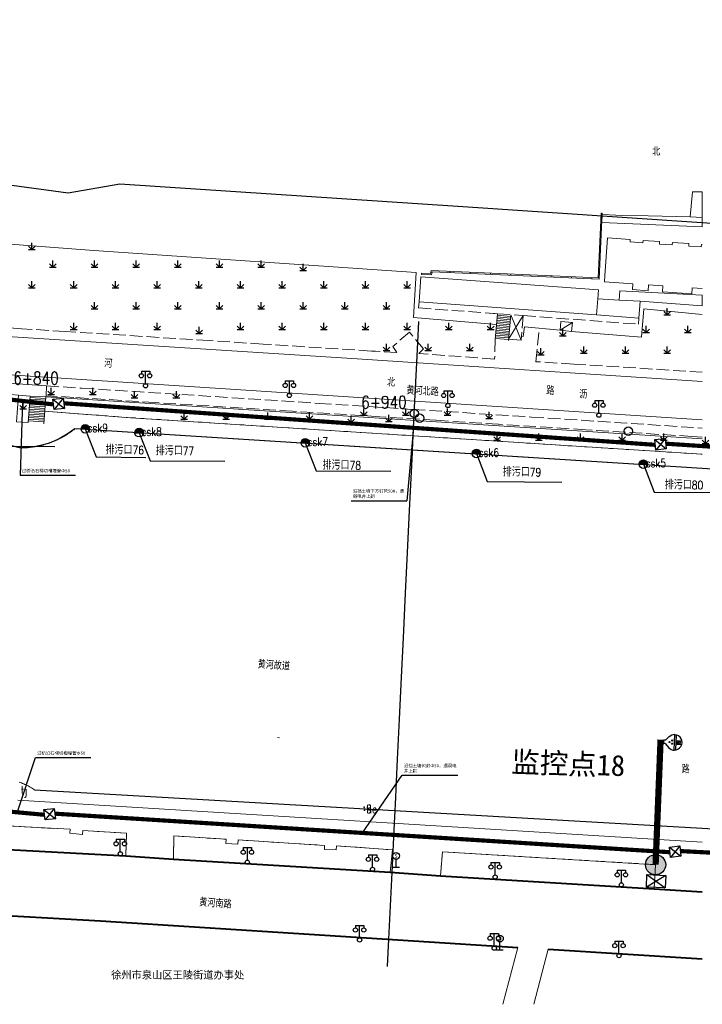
# Model space of a CAD drawing. Extents: x 39527407 to 39530665, y 3786466 to 3790957.
# Tile 9 of 113: x 39527913 to 39528076, y 3788040 to 3788276. Entities that reach past the tile are written whole.
import ezdxf
from ezdxf.enums import TextEntityAlignment as Align

# ---------------------------------------------------------------- set-up
doc = ezdxf.new("R2010")
doc.units = 0
doc.header["$PDSIZE"] = 0.2
doc.linetypes.add('X0', pattern=[4, 3, -1])
doc.linetypes.add('X6', pattern=[2, 1, -1])
doc.layers.get('0').update_dxf_attribs({"linetype": 'CONTINUOUS'})
for name, color, linetype in [('04-安保监控', 4, 'CONTINUOUS'), ('DLSS', 4, 'CONTINUOUS'), ('JCDL_DMX_F', 30, 'CONTINUOUS'), ('JCDL_JMDD_F', 231, 'CONTINUOUS'), ('JCDL_JMDX_F', 231, 'CONTINUOUS'), ('JCDL_JT_ZJ', 100, 'CONTINUOUS'), ('JCDL_JTD_F', 100, 'CONTINUOUS'), ('JCDL_SXX_F', 5, 'CONTINUOUS'), ('JCDL_ZBM', 3, 'CONTINUOUS'), ('JMD', 6, 'CONTINUOUS'), ('SXSS', 5, 'CONTINUOUS'), ('ZBTZ', 3, 'CONTINUOUS'), ('zdh', 7, 'CONTINUOUS'), ('排水孔', 4, 'CONTINUOUS'), ('断面线', 2, 'CONTINUOUS'), ('水面监控', 7, 'CONTINUOUS'), ('综合管网', 1, 'CONTINUOUS')]:
    doc.layers.add(name, color=color, linetype=linetype)
for name, color, linetype, lineweight in [('JCDL_JMDX', 1, 'CONTINUOUS', 0), ('JCDL_SXX', 5, 'CONTINUOUS', 0), ('JCDL_ZBX', 3, 'CONTINUOUS', 0), ('JCDL_ZBX_F', 7, 'CONTINUOUS', 0), ('QT_SYT_ZJ', 7, 'CONTINUOUS', 0), ('TEXT1_ZJ', 7, 'CONTINUOUS', 0), ('TEXTL_ZJ', 7, 'CONTINUOUS', 0)]:
    doc.layers.add(name, color=color, linetype=linetype, lineweight=lineweight)
doc.styles.add('HT', font='simhei.ttf')
doc.styles.add('HZ', font='rs', dxfattribs={"width": 0.8, "bigfont": 'hztxt'})
doc.styles.get("Standard").update_dxf_attribs({"font": 'txt', "width": 1.1})
doc.linetypes.add('10422', pattern='A,2,[150,AAA.SHX,S=1,R=0,X=0,Y=1],2,[177,AAA.SHX,S=1,R=0,X=0,Y=0.8],1e-09', length=4)
doc.linetypes.add('X35', pattern='A,2,[150,AAA.SHX,S=1,R=0,X=0,Y=1],2,[177,AAA.SHX,S=1,R=0,X=0,Y=0.8],1e-09', length=4)
doc.linetypes.add('X65', pattern='A,1,[158,symbolx.shx,S=1,R=0,X=0,Y=0],2,[151,symbolx.shx,S=1,R=0,X=0,Y=3],2,[145,symbolx.shx,S=1,R=0,X=0,Y=0],0,[158,symbolx.shx,S=1,R=0,X=0,Y=0],2,[151,symbolx.shx,S=1,R=0,X=0,Y=3],2,[158,symbolx.shx,S=1,R=0,X=0,Y=0],0.5,-0.5,[146,symbolx.shx,S=1,R=0,X=0,Y=0],-0.5,0.5,[151,symbolx.shx,S=1,R=0,X=0,Y=3],1', length=12)
doc.linetypes.add('X67', pattern='A,1,[150,symbolx.shx,S=1,R=0,X=0,Y=1],2,[153,symbolx.shx,S=1,R=0,X=0,Y=0.8],2,[145,symbolx.shx,S=1,R=0,X=0,Y=0],0,[150,symbolx.shx,S=1,R=0,X=0,Y=1],2,[153,symbolx.shx,S=1,R=0,X=0,Y=0.8],2,[150,symbolx.shx,S=1,R=0,X=0,Y=1],0.5,-0.5,[146,symbolx.shx,S=1,R=0,X=0,Y=0],-0.5,0.5,[153,symbolx.shx,S=1,R=0,X=0,Y=0.8],1', length=12)

# ---------------------------------------------------------------- blocks, each defined once
blk = doc.blocks.new('3816000')
at = {"color": 0}
blk.add_line((0, 0), (0, 2), dxfattribs=at)
at = {"color": 0, "flags": 128}
blk.add_lwpolyline([(0.8, 0), (-0.8, 0)], dxfattribs=at)
at = {"color": 0, "linetype": 'Continuous'}
blk.add_circle((0, 2.8), 0.8, dxfattribs=at)
at = {"color": 0, "insert": (0, 2.8), "char_height": 1, "attachment_point": 5}
blk.add_mtext('S', dxfattribs=at)
blk = doc.blocks.new('3521000')
at = {"color": 0}
for p, q in [((-1, 3.5), (1, 3.5)), ((0, 0.5), (0, 3.5))]:
    blk.add_line(p, q, dxfattribs=at)
at = {"color": 0, "linetype": 'Continuous', "flags": 128}
for points in [[(-1, 3.5), (-1, 2.9)], [(1, 3.5), (1, 2.9)]]:
    blk.add_lwpolyline(points, dxfattribs=at)
at = {"color": 0}
for centre in [(-1, 2.4), (1, 2.4), (0, 0)]:
    blk.add_circle(centre, 0.5, dxfattribs=at)
blk = doc.blocks.new('5820000')
at = {"color": 0, "linetype": 'Continuous'}
blk.add_circle((0, 0), 1, dxfattribs=at)
blk = doc.blocks.new('9530003')
at = {"color": 0}
for p, q in [((-0.8, 0), (0.8, 0)), ((0, 0), (0, 1.6))]:
    blk.add_line(p, q, dxfattribs=at)
at = {"color": 0, "linetype": 'Continuous'}
for points in [[(0, 0), (-0.8, 0.8)], [(0, 0), (0.8, 0.8)]]:
    blk.add_lwpolyline(points, dxfattribs=at)
blk = doc.blocks.new('弱电井')
at = {"layer": '综合管网', "linetype": 'Continuous', "lineweight": 30}
for p, q in [((39506004.49, 3778249.61), (39505993.97, 3778244.37)), ((39505996.61, 3778252.25), (39506001.85, 3778241.73))]:
    blk.add_line(p, q, dxfattribs=at)
blk.add_lwpolyline([(39505996.61, 3778252.25), (39506004.49, 3778249.61), (39506001.85, 3778241.73), (39505993.97, 3778244.37)], close=True, dxfattribs=at)
blk = doc.blocks.new('A$C645879D4')
at = {"layer": '04-安保监控'}
h = blk.add_hatch(color=256, dxfattribs=at)
edge = h.paths.add_edge_path()
edge.add_arc((404, 404), 404, 0, 360)
blk.add_circle((404, 404), 404, dxfattribs=at)
blk = doc.blocks.new('A$C2CD672AE')
at = {"layer": '04-安保监控', "color": 6}
for p, q in [((0.34, 5.24), (0.1, 4.53)), ((1.14, 6.57), (0.34, 5.24)), ((3.16, 8.38), (1.14, 6.57)), ((3.16, 8.38), (3.16, 9.15)), ((3.16, 9.15), (4.84, 9.15)), ((4.84, 8.38), (4.84, 9.15)), ((4.84, 8.38), (6.85, 6.57)), ((6.85, 6.57), (7.66, 5.24)), ((7.66, 5.24), (7.9, 4.53)), ((0.1, 4.53), (0, 3.79)), ((0, 3.79), (8, 3.79)), ((0.31, 2.95), (7.69, 2.95)), ((3.16, 2.95), (3.16, 0.09)), ((4.84, 2.95), (4.84, 0.09)), ((7.9, 4.53), (8, 3.79))]:
    blk.add_line(p, q, dxfattribs=at)
for centre, major_axis, start_param, end_param in [((3.26, 4.93), (0.188, 0.188), 6.28318530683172, 12.5663706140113), ((4.02, 6.27), (0.188, 0.188), 3.141593, 9.424778), ((4.85, 4.94), (0.188, 0.188), 3.141593, 9.424778), ((4, 3.79), (2.68, 2.68), 2.356194, 5.497787), ((4, 1.71), (0.595, 0.595), 5.497787, 11.780972), ((4, 1.71), (0.161, 0.161), 5.497787, 11.780972)]:
    blk.add_ellipse(centre, major_axis=major_axis, ratio=1, start_param=start_param, end_param=end_param, dxfattribs=at)
for points in [[(3.03, 5.07), (3.49, 5.07), (2.99, 4.93), (3.52, 4.93)], [(3.03, 4.8), (3.49, 4.8), (2.99, 4.93), (3.52, 4.93)], [(3.12, 5.16), (3.39, 5.16), (3.03, 5.07), (3.49, 5.07)], [(3.26, 5.2), (3.26, 5.2), (3.12, 5.16), (3.39, 5.16)], [(3.79, 6.4), (4.25, 6.4), (3.76, 6.27), (4.29, 6.27)], [(3.79, 6.13), (4.25, 6.14), (3.76, 6.27), (4.29, 6.27)], [(3.89, 6.5), (4.16, 6.5), (3.79, 6.4), (4.25, 6.4)], [(3.89, 6.04), (4.16, 6.04), (3.79, 6.13), (4.25, 6.14)], [(4.02, 6.53), (4.02, 6.53), (3.89, 6.5), (4.16, 6.5)], [(4.02, 6), (4.02, 6), (3.89, 6.04), (4.16, 6.04)], [(4.62, 5.07), (5.08, 5.07), (4.59, 4.94), (5.12, 4.94)], [(4.62, 4.8), (5.09, 4.81), (4.59, 4.94), (5.12, 4.94)], [(4.72, 5.17), (4.99, 5.17), (4.62, 5.07), (5.08, 5.07)], [(4.85, 5.2), (4.85, 5.2), (4.72, 5.17), (4.99, 5.17)], [(3.12, 4.7), (3.39, 4.7), (3.03, 4.8), (3.49, 4.8)], [(3.26, 4.67), (3.26, 4.67), (3.12, 4.7), (3.39, 4.7)], [(4.72, 4.71), (4.99, 4.71), (4.62, 4.8), (5.09, 4.81)], [(4.86, 4.67), (4.86, 4.67), (4.72, 4.71), (4.99, 4.71)]]:
    blk.add_solid(points, dxfattribs=at)
blk = doc.blocks.new('A$C30C14BCC')
at = {"layer": '04-安保监控', "color": 2}
for p, q in [((0, 600), (400, 0)), ((0, 0), (400, 600))]:
    blk.add_line(p, q, dxfattribs=at)
at = {"layer": '04-安保监控', "color": 2, "ltscale": 12}
blk.add_lwpolyline([(0, 600), (400, 600), (400, 0), (0, 0)], close=True, dxfattribs=at)

msp = doc.modelspace()

# ---------------------------------------------------------------- hatches: boundary and pattern name
at = {"layer": '排水孔', "linetype": 'Continuous'}
h = msp.add_hatch(color=9, dxfattribs=at)
edge = h.paths.add_edge_path()
edge.add_arc((39527928.27671, 3788177.63134), 1, 0, 180)
edge.add_line((39527927.27671, 3788177.63134), (39527928.27671, 3788177.63134))
edge.add_line((39527928.27671, 3788177.63134), (39527929.27671, 3788177.63134))
h = msp.add_hatch(color=9, dxfattribs=at)
edge = h.paths.add_edge_path()
edge.add_arc((39527941.20671, 3788176.72234), 1, 0, 180)
edge.add_line((39527940.20671, 3788176.72234), (39527941.20671, 3788176.72234))
edge.add_line((39527941.20671, 3788176.72234), (39527942.20671, 3788176.72234))
h = msp.add_hatch(color=9, dxfattribs=at)
edge = h.paths.add_edge_path()
edge.add_arc((39527981.02671, 3788174.29934), 1, 0, 180)
edge.add_line((39527980.02671, 3788174.29934), (39527981.02671, 3788174.29934))
edge.add_line((39527981.02671, 3788174.29934), (39527982.02671, 3788174.29934))
h = msp.add_hatch(color=9, dxfattribs=at)
edge = h.paths.add_edge_path()
edge.add_arc((39528022.06671, 3788171.73534), 1, 0, 180)
edge.add_line((39528021.06671, 3788171.73534), (39528022.06671, 3788171.73534))
edge.add_line((39528022.06671, 3788171.73534), (39528023.06671, 3788171.73534))
h = msp.add_hatch(color=9, dxfattribs=at)
edge = h.paths.add_edge_path()
edge.add_arc((39528062.09671, 3788169.18834), 1, 0, 180)
edge.add_line((39528061.09671, 3788169.18834), (39528062.09671, 3788169.18834))
edge.add_line((39528062.09671, 3788169.18834), (39528063.09671, 3788169.18834))

# ---------------------------------------------------------------- linework, layer by layer
at = {"color": 9}
for p, q in [((39527927.27671, 3788177.63134, 36.251), (39527929.27671, 3788177.63134, 36.251)), ((39527940.20671, 3788176.72234, 36.27), (39527942.20671, 3788176.72234, 36.27)), ((39527980.02671, 3788174.29934, 36.28), (39527982.02671, 3788174.29934, 36.28)), ((39528021.06671, 3788171.73534, 36.237), (39528023.06671, 3788171.73534, 36.237)), ((39528061.09671, 3788169.18834, 36.313), (39528063.09671, 3788169.18834, 36.313))]:
    msp.add_line(p, q, dxfattribs=at)
at = {"color": 9, "linetype": 'Continuous'}
for p, q in [((39527928.27671, 3788177.63134, -2.089), (39527930.89505, 3788170.92903, -38.651)), ((39527941.20671, 3788176.72234, -2.07), (39527943.82505, 3788170.02003, -38.632)), ((39527981.02671, 3788174.29934, -2.06), (39527983.64505, 3788167.59703, -38.622)), ((39527903.08505, 3788173.54403, -38.616), (39527920.97176, 3788173.42373, -38.616)), ((39528022.06671, 3788171.73534, -2.103), (39528024.68505, 3788165.03303, -38.665)), ((39527930.89505, 3788170.92903, -38.651), (39527942.77578, 3788170.82936, -38.651)), ((39527943.82505, 3788170.02003, -38.632), (39527961.71176, 3788169.89973, -38.632)), ((39528062.09671, 3788169.18834, -2.027), (39528064.71505, 3788162.48603, -38.589)), ((39527983.64505, 3788167.59703, -38.622), (39528001.53176, 3788167.47673, -38.622)), ((39528024.68505, 3788165.03303, -38.665), (39528042.57176, 3788164.91273, -38.665)), ((39528064.71505, 3788162.48603, -38.589), (39528082.60176, 3788162.36573, -38.589))]:
    msp.add_line(p, q, dxfattribs=at)
at = {"color": 9, "linetype": 'Continuous', "elevation": -38.58, "flags": 128}
msp.add_lwpolyline([(39527657.94798, 3788275.71459), (39527684.80001, 3788269.32143), (39527700.42548, 3788269.97152), (39527739.81871, 3788261.61228), (39527816.56838, 3788248.87242), (39527924.1491, 3788234.19814), (39527936.60486, 3788236.3862), (39528017.6292, 3788231.00361), (39528097.60128, 3788225.63755), (39528137.51936, 3788223.00167), (39528217.67285, 3788217.76273), (39528257.88233, 3788214.99962), (39528297.98653, 3788212.03758), (39528331.06901, 3788208.12149), (39528338.47482, 3788208.82168), (39528418.28123, 3788201.23672), (39528470.5446, 3788192.87437)], dxfattribs=at)
at = {"color": 9, "flags": 128}
for points, elevation in [([(39527929.27671, 3788177.63134, 1), (39527927.27671, 3788177.63134), (39527928.27671, 3788177.63134)], -2.089), ([(39527942.20671, 3788176.72234, 1), (39527940.20671, 3788176.72234), (39527941.20671, 3788176.72234)], -2.07), ([(39527982.02671, 3788174.29934, 1), (39527980.02671, 3788174.29934), (39527981.02671, 3788174.29934)], -2.06), ([(39528023.06671, 3788171.73534, 1), (39528021.06671, 3788171.73534), (39528022.06671, 3788171.73534)], -2.103), ([(39528063.09671, 3788169.18834, 1), (39528061.09671, 3788169.18834), (39528062.09671, 3788169.18834)], -2.027)]:
    msp.add_lwpolyline(points, format="xyb", close=True, dxfattribs=dict(at, elevation=elevation))
at = {"layer": 'DLSS', "color": 9, "linetype": 'Continuous', "lineweight": 20, "elevation": -38.58}
for points in [[(39527847.1927, 3788206.05434), (39527889.19171, 3788201.40833), (39527904.4897, 3788200.11734), (39527993.50371, 3788194.40134), (39528076.23671, 3788189.03592)], [(39528076.23671, 3788179.85452), (39527937.30571, 3788188.82934), (39527896.5457, 3788191.46334), (39527837.99471, 3788197.88334), (39527826.23671, 3788199.45212)], [(39528028.3737, 3788039.74934), (39528031.9647, 3788053.37233)], [(39528035.81276, 3788039.74526), (39528039.25171, 3788052.98533)]]:
    msp.add_lwpolyline(points, dxfattribs=at)
at = {"layer": 'DLSS', "color": 9, "linetype": 'X6', "lineweight": 0, "elevation": -38.58}
msp.add_lwpolyline([(39527918.54892, 3788181.88884), (39527935.33993, 3788180.61129), (39527951.34102, 3788179.54276), (39527970.2686, 3788178.33362), (39527996.16951, 3788176.67902), (39528022.07041, 3788175.02441), (39528041.99419, 3788173.75164), (39528067.89509, 3788172.09703), (39528076.23671, 3788171.56415)], dxfattribs=at)
at = {"layer": 'DLSS', "color": 9, "linetype": 'Continuous', "lineweight": 40, "elevation": -38.58}
for points in [[(39527826.23671, 3788082.32233), (39527826.75971, 3788082.27234), (39527866.8667, 3788079.46633), (39527878.4317, 3788078.52033), (39527938.00871, 3788075.33034), (39527949.40671, 3788074.52134), (39528001.3927, 3788071.39934), (39528013.43671, 3788070.56834), (39528064.68671, 3788067.45534), (39528076.23671, 3788066.71211)], [(39527900.76871, 3788061.46934), (39527931.9177, 3788059.74233), (39528031.9647, 3788053.37233)], [(39528039.25171, 3788052.98533), (39528076.23671, 3788050.64096)]]:
    msp.add_lwpolyline(points, dxfattribs=at)
at = {"layer": 'JCDL_DMX_F', "color": 9, "linetype": 'X35', "lineweight": 0, "elevation": -38.58}
for points in [[(39528026.89458, 3788202.63508), (39528007.01571, 3788204.35634), (39528007.64171, 3788215.10834), (39527930.3457, 3788220.40334), (39527908.18371, 3788222.09933), (39527849.43671, 3788227.31034), (39527848.87961, 3788219.00655), (39527847.1038, 3788206.06417)], [(39528076.23671, 3788205.02621), (39528062.2447, 3788206.40734), (39528061.6767, 3788199.64234), (39528044.85171, 3788201.02434), (39528042.11871, 3788201.27333), (39528033.5807, 3788202.09233), (39528033.3177, 3788199.79533), (39528032.88489, 3788199.83065)], [(39527918.81771, 3788185.29534), (39528076.23671, 3788175.25516)], [(39527918.54892, 3788181.88884), (39527939.1377, 3788180.32233), (39528076.23671, 3788171.56415)]]:
    msp.add_lwpolyline(points, dxfattribs=at)
at = {"layer": 'JCDL_JMDX', "color": 9, "linetype": 'Continuous', "lineweight": 0, "elevation": -38.58}
for points in [[(39528051.98211, 3788229.38387), (39528051.75895, 3788224.27223), (39528051.30298, 3788213.8284), (39528011.2207, 3788215.57833), (39528011.0727, 3788214.86433), (39528008.91471, 3788214.92834)], [(39528030.22604, 3788204.21538), (39528027.04963, 3788204.48203)], [(39528030.2595, 3788204.61398), (39528027.0831, 3788204.88063)], [(39528030.02527, 3788201.8238), (39528026.84886, 3788202.09044)], [(39528030.05873, 3788202.22239), (39528026.88232, 3788202.48904)], [(39528030.09219, 3788202.62099), (39528026.91579, 3788202.88764)], [(39528030.12565, 3788203.01959), (39528026.94925, 3788203.28624)], [(39528030.15912, 3788203.41819), (39528026.98271, 3788203.68483)], [(39528030.19258, 3788203.81679), (39528027.01617, 3788204.08343)], [(39528042.11871, 3788201.27333), (39528045.07171, 3788203.16133)], [(39528029.8245, 3788199.43221), (39528026.64809, 3788199.69885)], [(39528029.85796, 3788199.83081), (39528026.68155, 3788200.09745)], [(39528029.89142, 3788200.2294), (39528026.71501, 3788200.49605)], [(39528029.92488, 3788200.628), (39528026.74848, 3788200.89465)], [(39528029.95834, 3788201.0266), (39528026.78194, 3788201.29325)], [(39528029.99181, 3788201.4252), (39528026.8154, 3788201.69184)], [(39528029.79103, 3788199.03361), (39528026.61463, 3788199.30026)], [(39527918.62893, 3788182.90277), (39527914.91662, 3788183.19567)], [(39527918.66039, 3788183.30153), (39527914.94809, 3788183.59443)], [(39527918.69186, 3788183.70029), (39527914.97955, 3788183.99319)], [(39527918.72332, 3788184.09905), (39527915.01101, 3788184.39195)], [(39527918.75478, 3788184.49782), (39527915.04247, 3788184.79071)], [(39527918.78624, 3788184.89658), (39527915.07394, 3788185.18947)], [(39527918.44015, 3788180.51021), (39527914.72784, 3788180.80311)], [(39527918.47161, 3788180.90897), (39527914.7593, 3788181.20187)], [(39527918.50307, 3788181.30773), (39527914.79077, 3788181.60063)], [(39527918.53454, 3788181.70649), (39527914.82223, 3788181.99939)], [(39527918.566, 3788182.10525), (39527914.85369, 3788182.39815)], [(39527918.59746, 3788182.50401), (39527914.88516, 3788182.79691)], [(39527918.34576, 3788179.31393), (39527914.63345, 3788179.60683)], [(39527918.37722, 3788179.71269), (39527914.66491, 3788180.00559)], [(39527918.40868, 3788180.11145), (39527914.69638, 3788180.40435)]]:
    msp.add_lwpolyline(points, dxfattribs=at)
at = {"layer": 'JCDL_JMDX', "color": 9, "linetype": 'X0', "lineweight": 0, "elevation": -38.58}
for points in [[(39528008.31115, 3788208.09485), (39528008.20404, 3788206.64909), (39528027.11395, 3788205.2481), (39528033.28959, 3788204.79057), (39528060.92286, 3788202.7433), (39528061.02996, 3788204.18907)], [(39528026.46703, 3788205.29603), (39528025.46976, 3788205.36992)]]:
    msp.add_lwpolyline(points, dxfattribs=at)
at = {"layer": 'JCDL_JMDX', "color": 9, "linetype": 'X67', "lineweight": 0, "elevation": -38.58}
msp.add_lwpolyline([(39527912.51996, 3788173.11235), (39527912.80718, 3788173.06944), (39527913.12531, 3788173.07271), (39527913.44335, 3788173.08122), (39527913.76122, 3788173.09457), (39527914.07886, 3788173.11276), (39527914.39618, 3788173.13578), (39527914.71311, 3788173.16363), (39527915.02958, 3788173.1963), (39527915.34552, 3788173.23378), (39527915.66085, 3788173.27607), (39527915.9755, 3788173.32315), (39527916.28939, 3788173.37501), (39527916.60246, 3788173.43165), (39527916.91464, 3788173.49304), (39527917.22584, 3788173.55918), (39527917.536, 3788173.63005), (39527917.84505, 3788173.70563), (39527918.1529, 3788173.7859), (39527918.45951, 3788173.87085), (39527918.76478, 3788173.96046), (39527919.05671, 3788174.05133), (39527919.06865, 3788174.05471), (39527919.37106, 3788174.15356), (39527919.67192, 3788174.25701), (39527919.97118, 3788174.36503), (39527920.26875, 3788174.47759), (39527920.56458, 3788174.59467), (39527920.85859, 3788174.71623), (39527921.15072, 3788174.84226), (39527921.4409, 3788174.97271), (39527921.72906, 3788175.10757), (39527922.01513, 3788175.2468), (39527922.29904, 3788175.39037), (39527922.58075, 3788175.53824), (39527922.86016, 3788175.69038), (39527923.13723, 3788175.84676), (39527923.41189, 3788176.00733), (39527923.68407, 3788176.17207), (39527923.95371, 3788176.34093), (39527924.22075, 3788176.51388), (39527924.48513, 3788176.69087), (39527924.74678, 3788176.87187), (39527925.00565, 3788177.05682), (39527925.26168, 3788177.24569), (39527925.51479, 3788177.43844), (39527925.7647, 3788177.63534), (39528076.23671, 3788168.12154)], dxfattribs=at)
at = {"layer": 'JCDL_JMDX_F', "color": 9, "linetype": 'Continuous', "lineweight": 0, "elevation": -38.58}
for points in [[(39528052.23189, 3788229.3733), (39528052.00871, 3788224.26133), (39528051.54183, 3788213.56773), (39528011.42232, 3788215.31929), (39528011.27493, 3788214.60822), (39528008.9073, 3788214.67845)], [(39528052.23189, 3788229.3733), (39528051.98211, 3788229.38387)], [(39528051.87307, 3788226.88624), (39528052.12283, 3788226.87534)], [(39528051.66062, 3788222.02007), (39528051.91038, 3788222.00917)], [(39528051.44816, 3788217.1539), (39528051.69793, 3788217.143)], [(39528008.9073, 3788214.67845), (39528008.91471, 3788214.92834)], [(39528011.14192, 3788215.19829), (39528011.38672, 3788215.14755)], [(39528015.69912, 3788215.38281), (39528015.68822, 3788215.13305)], [(39528020.56529, 3788215.17036), (39528020.55439, 3788214.9206)], [(39528025.43146, 3788214.95791), (39528025.42056, 3788214.70815)], [(39528030.29763, 3788214.74546), (39528030.28673, 3788214.4957)], [(39528035.1638, 3788214.53301), (39528035.1529, 3788214.28325)], [(39528040.02997, 3788214.32056), (39528040.01907, 3788214.0708)], [(39528044.89614, 3788214.10811), (39528044.88524, 3788213.85835)], [(39528049.76231, 3788213.89566), (39528049.75141, 3788213.6459)], [(39528027.11395, 3788205.2481), (39528026.5963, 3788199.08198)], [(39528030.29296, 3788205.01258), (39528029.77271, 3788198.81533)], [(39528029.8028, 3788199.17384), (39528033.28959, 3788204.79057)], [(39528030.29296, 3788205.01258), (39528032.8107, 3788198.92134)], [(39527915.0987, 3788185.50333), (39527914.5994, 3788179.17523)], [(39527918.81771, 3788185.29534), (39527918.3117, 3788178.88234)]]:
    msp.add_lwpolyline(points, dxfattribs=at)
at = {"layer": 'JCDL_JMDX_F', "color": 9, "linetype": 'X0', "lineweight": 0, "elevation": -38.58}
for points in [[(39528033.28959, 3788204.79057), (39528032.8107, 3788198.92134)], [(39528029.8028, 3788199.17384), (39528032.8107, 3788198.92134)]]:
    msp.add_lwpolyline(points, dxfattribs=at)
at = {"layer": 'JCDL_SXX', "color": 9, "linetype": 'X65', "lineweight": 0, "elevation": -38.58}
msp.add_lwpolyline([(39527912.42381, 3788093.01196), (39527912.70056, 3788092.91081), (39527912.97555, 3788092.80494), (39527913.24869, 3788092.6944), (39527913.5199, 3788092.5792), (39527913.78911, 3788092.45939), (39527914.05623, 3788092.33501), (39527914.32119, 3788092.20608), (39527914.58391, 3788092.07264), (39527914.84431, 3788091.93474), (39527915.10232, 3788091.79241), (39527915.35787, 3788091.6457), (39527915.61087, 3788091.49465), (39527915.86125, 3788091.33929), (39527916.10871, 3788091.17934), (39528076.23671, 3788081.92265)], dxfattribs=at)
at = {"layer": 'JCDL_SXX', "color": 9, "linetype": 'Continuous', "lineweight": 0, "elevation": -38.58}
msp.add_lwpolyline([(39527912.1497, 3788088.69233), (39528076.23671, 3788078.62118)], dxfattribs=at)
at = {"layer": 'JCDL_SXX_F', "color": 9, "linetype": 'Continuous', "lineweight": 0, "elevation": -38.58}
for points in [[(39527974.83993, 3788103.63023), (39527974.34335, 3788103.68865)], [(39527912.1497, 3788088.69233), (39528076.23671, 3788078.62118)]]:
    msp.add_lwpolyline(points, dxfattribs=at)
at = {"layer": 'JCDL_ZBM', "color": 9, "linetype": 'Continuous', "lineweight": 0, "elevation": -38.58}
for points in [[(39527878.4317, 3788078.52033), (39527878.53871, 3788084.07533), (39527900.2837, 3788083.04434), (39527900.36871, 3788082.08234), (39527903.34071, 3788081.89734), (39527903.2557, 3788082.85934), (39527924.7029, 3788081.69091), (39527924.60971, 3788080.75334), (39527927.60773, 3788080.45533), (39527927.71671, 3788081.39133), (39527938.1807, 3788080.77633), (39527938.00871, 3788075.33034), (39527878.4317, 3788078.52033)], [(39527949.40671, 3788074.52134), (39527949.52771, 3788080.11234), (39527962.0597, 3788079.29334), (39527962.00697, 3788078.27721), (39527964.89799, 3788078.1272), (39527964.95071, 3788079.14334), (39527985.68212, 3788077.84124), (39527985.64771, 3788076.84134), (39527988.46574, 3788076.74433), (39527988.50015, 3788077.74424), (39528001.9117, 3788076.74233), (39528001.3927, 3788071.39934), (39527949.40671, 3788074.52134)], [(39528013.43671, 3788070.56834), (39528013.92971, 3788076.31034), (39528065.03605, 3788073.20604), (39528064.68671, 3788067.45534), (39528013.43671, 3788070.56834)]]:
    msp.add_lwpolyline(points, dxfattribs=at)
at = {"layer": 'JCDL_ZBX', "color": 9, "linetype": 'Continuous', "lineweight": 0, "elevation": -38.58}
msp.add_lwpolyline([(39527912.2747, 3788185.70634), (39527915.0987, 3788185.50333), (39527914.58971, 3788179.17833), (39527911.76171, 3788179.36533), (39527912.2747, 3788185.70634)], dxfattribs=at)
at = {"layer": 'JCDL_ZBX_F', "color": 9, "linetype": 'X0', "lineweight": 0, "elevation": -38.58}
for points in [[(39528026.5963, 3788199.08198), (39528026.4317, 3788194.38134), (39528008.2337, 3788195.71633), (39528009.4187, 3788196.80734), (39528005.9927, 3788200.83633), (39528001.99671, 3788197.39133), (39528002.97251, 3788195.98776), (39527997.87908, 3788196.25052), (39527997.72771, 3788196.25833), (39527996.881, 3788196.31237), (39527970.93378, 3788197.96818), (39527957.96017, 3788198.79608), (39527949.97641, 3788199.30556), (39527923.5302, 3788200.99322), (39527913.05152, 3788201.66191), (39527904.07664, 3788202.33171)], [(39528076.23671, 3788191.23319), (39528046.42412, 3788193.11442), (39528045.42611, 3788193.1774), (39528036.3307, 3788193.75134), (39528037.09844, 3788201.75491)], [(39527918.9777, 3788187.93834), (39527927.46116, 3788187.40837), (39527951.41331, 3788185.89384), (39527984.34499, 3788183.77135), (39528006.7984, 3788182.3242), (39528035.23939, 3788180.49115), (39528076.23671, 3788177.84882)], [(39528076.23671, 3788175.6802), (39528073.76825, 3788175.83598), (39528061.79207, 3788176.59177), (39528048.31887, 3788177.44203), (39528027.36057, 3788178.76466), (39528012.39035, 3788179.70939), (39527998.91715, 3788180.55965), (39527977.95884, 3788181.88228), (39527945.02436, 3788183.9607), (39527925.56307, 3788185.18885), (39527918.9477, 3788185.60633)], [(39527938.00871, 3788075.33034), (39527938.1807, 3788080.77633), (39527927.71671, 3788081.39133), (39527927.60773, 3788080.45533), (39527924.60971, 3788080.75334), (39527924.7029, 3788081.69091), (39527903.2557, 3788082.85934), (39527903.34071, 3788081.89734), (39527900.36871, 3788082.08234), (39527900.2837, 3788083.04434), (39527878.53871, 3788084.07533), (39527878.4317, 3788078.52033)], [(39527949.40671, 3788074.52134), (39527949.52771, 3788080.11234), (39527962.0597, 3788079.29334), (39527962.00697, 3788078.27721), (39527964.89799, 3788078.1272), (39527964.95071, 3788079.14334), (39527985.68212, 3788077.84124), (39527985.64771, 3788076.84134), (39527988.46574, 3788076.74433), (39527988.50015, 3788077.74424), (39528001.9117, 3788076.74233), (39528001.3927, 3788071.39934)], [(39528013.43671, 3788070.56834), (39528013.92971, 3788076.31034), (39528065.03605, 3788073.20604), (39528064.68671, 3788067.45534)]]:
    msp.add_lwpolyline(points, dxfattribs=at)
at = {"layer": 'JMD', "color": 9, "linetype": 'Continuous', "lineweight": 0, "elevation": -38.58}
for points in [[(39528076.23671, 3788234.46072), (39528076.23671, 3788228.34549), (39528073.2877, 3788228.45734), (39528073.9, 3788234.4958), (39528076.23671, 3788234.46072)], [(39528076.23671, 3788228.34549), (39528076.23671, 3788226.07095), (39528052.13365, 3788227.12326), (39528052.21527, 3788228.99255), (39528057.14767, 3788228.7772), (39528063.2207, 3788228.71234), (39528073.2877, 3788228.45734), (39528076.23671, 3788228.34549)], [(39528076.23671, 3788211.25819), (39528073.78724, 3788211.43117), (39528073.6837, 3788209.98334), (39528066.68271, 3788210.51034), (39528066.78391, 3788211.92575), (39528063.3717, 3788212.16672), (39528063.2687, 3788210.72634), (39528059.4987, 3788211.01533), (39528059.60007, 3788212.43308), (39528056.18371, 3788212.67434), (39528052.75039, 3788212.91983), (39528052.85248, 3788214.3478), (39528053.5027, 3788223.44134), (39528058.9647, 3788223.06233), (39528058.92139, 3788222.44663)], [(39528058.92139, 3788222.44663), (39528061.97382, 3788222.23191), (39528062.01571, 3788222.82734), (39528065.98771, 3788222.57633), (39528065.94384, 3788221.95265), (39528069.00471, 3788221.73733), (39528069.0577, 3788222.33834), (39528072.98171, 3788222.07133), (39528072.98171, 3788221.45034), (39528075.98638, 3788221.24622), (39528076.03234, 3788221.83207), (39528076.23671, 3788221.81864)], [(39528051.15308, 3788208.81437), (39528050.8357, 3788204.94433), (39528008.31115, 3788208.09485), (39528008.75771, 3788214.12233), (39528051.32973, 3788210.96834), (39528051.15308, 3788208.81437)], [(39528076.23671, 3788209.68458), (39528076.23671, 3788207.10804), (39528061.3287, 3788208.22133), (39528056.32599, 3788208.51289), (39528056.42516, 3788210.69563), (39528076.23671, 3788209.68458)], [(39528061.3287, 3788208.22133), (39528061.02996, 3788204.18907), (39528050.8357, 3788204.94433), (39528051.15308, 3788208.81437), (39528056.32599, 3788208.51289), (39528061.3287, 3788208.22133)], [(39528045.07171, 3788203.16133), (39528044.85171, 3788201.02434), (39528042.11871, 3788201.27333), (39528042.33871, 3788203.41034), (39528045.07171, 3788203.16133)], [(39527918.9777, 3788187.93834), (39527918.9477, 3788185.60633), (39527918.81771, 3788185.29534), (39527915.0987, 3788185.50333), (39527912.2747, 3788185.70634), (39527908.58971, 3788186.08334), (39527908.61371, 3788186.47133), (39527908.77971, 3788188.66534), (39527918.9777, 3788187.93834)]]:
    msp.add_lwpolyline(points, dxfattribs=at)
at = {"layer": 'SXSS', "color": 9, "linetype": '10422', "flags": 128}
for points in [[(39528479.81351, 3788139.21964), (39528462.85671, 3788140.11433), (39528405.76671, 3788145.25356), (39528332.9547, 3788151.78533), (39528326.23671, 3788152.21363), (39528215.45171, 3788160.08633), (39528208.3867, 3788160.31833), (39528207.83515, 3788160.20282), (39528205.94504, 3788159.64337), (39528204.39133, 3788158.97885), (39528203.1571, 3788158.30037), (39528202.21649, 3788157.67981), (39528200.57467, 3788156.92011), (39528199.10056, 3788156.57188), (39528197.09037, 3788156.3875), (39528194.57863, 3788156.61209), (39528193.11094, 3788156.98647), (39528191.69886, 3788157.53447), (39528189.9378, 3788158.52115), (39528188.28557, 3788159.46158), (39528185.85816, 3788160.4968), (39528184.28383, 3788160.98739), (39528182.99944, 3788161.29103), (39528182.35071, 3788161.41234), (39528140.33549, 3788164.06881), (39528076.23671, 3788168.12154), (39528006.75449, 3788172.51465), (39527925.78786, 3788177.63387), (39527924.22075, 3788176.51388), (39527922.01513, 3788175.2468), (39527920.85859, 3788174.71623), (39527919.37106, 3788174.15356), (39527917.536, 3788173.63005), (39527915.66085, 3788173.27607), (39527913.75154, 3788173.07914), (39527912.23356, 3788173.16047), (39527908.88541, 3788174.10619), (39527907.29931, 3788174.82594), (39527903.71785, 3788177.28574), (39527902.67495, 3788178.29554), (39527901.1927, 3788180.08234), (39527879.1117, 3788182.27733), (39527826.23671, 3788188.44768), (39527743.2857, 3788201.50333), (39527721.9267, 3788205.70733), (39527683.07171, 3788214.11433), (39527677.67371, 3788214.60833), (39527668.0877, 3788214.55933), (39527660.9117, 3788215.86433), (39527659.3737, 3788209.23233), (39527651.55571, 3788210.95434), (39527650.06771, 3788204.33133), (39527642.18949, 3788206.04179)], [(39527916.10871, 3788091.17934), (39528076.23671, 3788081.92265), (39528185.61771, 3788075.43433)]]:
    msp.add_lwpolyline(points, dxfattribs=at)
at = {"layer": 'zdh', "color": 9}
for p in [(39527928.27971, 3788177.63134, -2.089), (39527941.20871, 3788176.72234, -2.07), (39527981.03071, 3788174.29934, -2.06), (39528022.06271, 3788171.73534, -2.103), (39528062.09471, 3788169.18834, -2.027), (39527995.16071, 3788086.99434, -3.155), (39527995.21271, 3788086.26434, -2.028)]:
    msp.add_point(p, dxfattribs=at)
at = {"layer": '排水孔', "color": 9}
for centre in [(39527928.27671, 3788177.63134, 36.251), (39527941.20671, 3788176.72234, 36.27), (39527981.02671, 3788174.29934, 36.28), (39528022.06671, 3788171.73534, 36.237), (39528062.09671, 3788169.18834, 36.313)]:
    msp.add_circle(centre, 1, dxfattribs=at)
at = {"layer": '断面线', "color": 9, "elevation": -38.58, "flags": 128}
msp.add_lwpolyline([(39528000.76904, 3788048.80721), (39528001.08504, 3788055.33844), (39528001.47387, 3788063.37472), (39528001.86057, 3788071.36706), (39528002.43073, 3788083.15116), (39528002.57732, 3788086.18075), (39528002.64705, 3788087.6219), (39528003.17218, 3788098.47532), (39528003.63509, 3788108.04279), (39528004.12316, 3788118.13029), (39528004.58053, 3788127.58323), (39528005.09879, 3788138.29451), (39528005.56804, 3788147.99301), (39528006.056, 3788158.07828), (39528006.73, 3788172.00832), (39528006.75449, 3788172.51465), (39528006.92275, 3788175.99208), (39528007.18217, 3788181.3538), (39528007.32501, 3788184.30615), (39528007.7687, 3788193.47623), (39528008.24919, 3788203.40707)], dxfattribs=at)
at = {"layer": '断面线', "color": 9}
msp.add_circle((39528007.18217, 3788181.3538, -38.58), 1, dxfattribs=at)
at = {"layer": '水面监控', "color": 6, "const_width": 1.5, "elevation": -38.58}
msp.add_lwpolyline([(39528066.22996, 3788103.18227), (39528065.03605, 3788073.20604)], dxfattribs=at)
at = {"layer": '综合管网', "color": 1, "linetype": 'Continuous', "lineweight": 30}
for p, q in [((39527913.24345, 3788184.3439), (39527912.6603, 3788166.56944, 38.58)), ((39528007.0149, 3788177.89673, -38.58), (39528005.35444, 3788160.43518, 38.58)), ((39527912.6603, 3788166.56944, 38.58), (39527925.96908, 3788166.56944, 38.58)), ((39527992.04566, 3788160.43518, 38.58), (39528005.35444, 3788160.43518, 38.58)), ((39527911.9542, 3788085.64048, -38.58), (39527916.34985, 3788098.90267, -38.58)), ((39527916.34985, 3788098.90267, -38.58), (39527929.65863, 3788098.90267, -38.58)), ((39527994.75615, 3788080.81423), (39528004.30197, 3788094.62223)), ((39528004.30197, 3788094.62223), (39528017.61075, 3788094.62223))]:
    msp.add_line(p, q, dxfattribs=at)
at = {"layer": '综合管网', "color": 6, "linetype": 'Continuous', "lineweight": 30, "const_width": 1, "flags": 128}
for points in [[(39527920.68159, 3788183.51029), (39527905.80531, 3788185.1775)], [(39527918.52311, 3788085.15997), (39527900.719, 3788086.78826)], [(39528068.51058, 3788076.19383), (39527921.00173, 3788085.43462)], [(39528179.7924, 3788070.82021), (39528070.98919, 3788076.46848)]]:
    msp.add_lwpolyline(points, dxfattribs=at)
at = {"layer": '综合管网', "color": 3, "linetype": 'Continuous', "lineweight": 30, "const_width": 1, "elevation": -38.58, "flags": 128}
msp.add_lwpolyline([(39528064.9744, 3788173.82686), (39527923.1602, 3788183.78494)], dxfattribs=at)
at = {"layer": '综合管网', "color": 3, "linetype": 'Continuous', "lineweight": 30, "const_width": 1, "flags": 128}
msp.add_lwpolyline([(39528187.6568, 3788166.26463), (39528067.45301, 3788174.10151)], dxfattribs=at)

# ---------------------------------------------------------------- block references
at = {"layer": 'JCDL_JMDD_F', "color": 9}
for p in [(39527942.74471, 3788187.97334, -38.58), (39527977.2297, 3788185.66134, -38.58), (39528015.23671, 3788183.24533, -38.58), (39528051.4317, 3788180.92634, -38.58), (39527936.68471, 3788075.81434, -38.58), (39527967.15171, 3788073.79934, -38.58), (39527997.1587, 3788072.08833, -38.58), (39528026.5677, 3788070.24533, -38.58), (39528056.8337, 3788068.37233, -38.58), (39527994.05871, 3788055.16234, -38.58), (39528026.3477, 3788053.18933, -38.58), (39528056.24371, 3788051.39434, -38.58)]:
    msp.add_blockref('3521000', p, dxfattribs=at)
at = {"layer": 'JCDL_JTD_F', "color": 9}
for name, p in [('5820000', (39528008.4597, 3788180.21834, -38.58)), ('5820000', (39528058.5007, 3788177.10133, -38.58)), ('3816000', (39528002.80619, 3788072.50467, -38.58)), ('3816000', (39528027.71879, 3788052.69075, -38.58))]:
    msp.add_blockref(name, p, dxfattribs=at)
at = {"layer": 'ZBTZ', "color": 9}
for p in [(39527915.50491, 3788220.63054, -38.58), (39527920.50416, 3788216.43129, -38.58), (39527930.50266, 3788216.43129, -38.58), (39527940.50116, 3788216.43129, -38.58), (39527950.49961, 3788216.43134, -38.58), (39527960.49811, 3788216.43134, -38.58), (39527970.49661, 3788216.43134, -38.58), (39527980.49511, 3788215.63134, -38.58), (39527915.50491, 3788211.43204, -38.58), (39527925.50341, 3788211.43204, -38.58), (39527935.50191, 3788211.43204, -38.58), (39527945.50036, 3788211.43209, -38.58), (39527955.49886, 3788211.43209, -38.58), (39527965.49736, 3788211.43209, -38.58), (39527975.49586, 3788211.43209, -38.58), (39527985.49436, 3788211.43209, -38.58), (39527995.49285, 3788211.43208, -38.58), (39528005.49135, 3788211.43208, -38.58), (39527930.50266, 3788206.43279, -38.58), (39527940.50111, 3788206.43284, -38.58), (39527950.49961, 3788206.43284, -38.58), (39527960.49811, 3788206.43284, -38.58), (39527970.49661, 3788206.43284, -38.58), (39527980.49511, 3788206.43284, -38.58), (39527990.49361, 3788206.43284, -38.58), (39528000.4921, 3788206.43283, -38.58), (39528067.79346, 3788204.96409, -38.58), (39527925.50341, 3788201.43354, -38.58), (39527935.50186, 3788201.43359, -38.58), (39527945.50036, 3788201.43359, -38.58), (39527955.60555, 3788200.50293, -38.58), (39527965.49736, 3788201.43359, -38.58), (39527975.49586, 3788201.43359, -38.58), (39527985.49436, 3788201.43359, -38.58), (39527995.49286, 3788201.43359, -38.58), (39528005.49135, 3788201.43358, -38.58), (39528015.48985, 3788201.43358, -38.58), (39528025.48831, 3788201.43354, -38.58), (39528062.79421, 3788200.76484, -38.58), (39528072.79271, 3788200.76484, -38.58), (39528042.79721, 3788199.96484, -38.58), (39528000.49211, 3788196.43434, -38.58), (39528010.4906, 3788196.43433, -38.58), (39528020.4891, 3788196.43433, -38.58), (39528047.79646, 3788195.76559, -38.58), (39528057.79496, 3788195.76559, -38.58), (39528067.79346, 3788195.76559, -38.58), (39528037.5122, 3788195.38748, -38.58), (39527920.12481, 3788185.91674, -38.58), (39527930.12326, 3788185.91679, -38.58), (39527940.12176, 3788185.11679, -38.58), (39527950.12025, 3788185.11678, -38.58), (39527913.43151, 3788182.44234, -38.58), (39527952.03106, 3788179.97039, -38.58), (39527962.02956, 3788179.97039, -38.58), (39527972.02801, 3788179.97034, -38.58), (39527982.02651, 3788179.97034, -38.58), (39527992.02501, 3788179.17034, -38.58), (39527995.11346, 3788180.91749, -38.58), (39528001.09017, 3788179.437, -38.58), (39528005.11196, 3788180.91749, -38.58), (39528015.11046, 3788180.91749, -38.58), (39528025.10891, 3788180.11754, -38.58), (39528027.01973, 3788174.97111, -38.58), (39528037.01821, 3788174.97114, -38.58), (39528047.01671, 3788174.97114, -38.58), (39528057.01521, 3788174.97114, -38.58), (39528067.01371, 3788174.97114, -38.58), (39528077.01216, 3788174.17109, -38.58)]:
    msp.add_blockref('9530003', p, dxfattribs=at)
at = {"layer": '水面监控', "color": 6}
for name, p, xscale, yscale, zscale, rotation in [('A$C2CD672AE', (39528071.30048, 3788100.54215, -38.58), 0.4799999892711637, 0.4800000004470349, 0.4800000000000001, 87.71919081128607), ('A$C645879D4', (39528067.55267, 3788075.52987, -38.58), 0.005999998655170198, 0.005999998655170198, 0.006, 177.7191908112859), ('A$C30C14BCC', (39528062.96836, 3788070.81846, -38.58), 0.007499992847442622, 0.007499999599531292, 0.0075, 267.719190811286)]:
    msp.add_blockref(name, p, dxfattribs=dict(at, xscale=xscale, yscale=yscale, zscale=zscale, rotation=rotation))
at = {"layer": '综合管网', "color": 9, "linetype": 'Continuous', "lineweight": 30, "xscale": 0.300000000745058, "yscale": 0.300000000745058, "zscale": 0.300000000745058, "rotation": 24.85064533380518}
for p in [(29249870.81858, -2221108.12117), (29250015.11139, -2221117.8046, -38.58), (29249868.6601, -2221206.47149), (29250018.64757, -2221215.43763)]:
    msp.add_blockref('弱电井', p, dxfattribs=at)

# ---------------------------------------------------------------- texts
at = {"color": 9, "linetype": 'Continuous', "style": 'HZ', "width": 0.8}
for s, p in [('排污口76', (39527933.12596, 3788171.55227, -38.58)), ('排污口77', (39527945.17072, 3788171.33732, -38.58)), ('排污口78', (39527985.16493, 3788167.89881, -38.58)), ('排污口79', (39528028.38938, 3788166.26581, -38.58)), ('排污口80', (39528067.22827, 3788163.1632, -38.58))]:
    msp.add_text(s, height=2, dxfattribs=at).set_placement(p)
at = {"layer": 'JCDL_JT_ZJ', "color": 9, "lineweight": 0, "style": 'HZ', "width": 0.8}
for s, rotation, p in [('河', 356.3843366, (39527932.74409, 3788191.87704, -38.58)), ('北', 356.1496771, (39528000.5398, 3788187.3676, -38.58)), ('路', 355.4115712, (39528038.71699, 3788185.39143, -38.58))]:
    msp.add_text(s, height=1.8, rotation=rotation, dxfattribs=at).set_placement(p, align=Align.BOTTOM_LEFT)
msp.add_text('沥', height=1.8, dxfattribs=at).set_placement((39528046.73558, 3788184.43084, -38.58), align=Align.BOTTOM_LEFT)
at = {"layer": 'QT_SYT_ZJ', "color": 9, "style": 'HZ', "width": 0.8}
for s, p in [('北', (39528064.21819, 3788242.61469, -38.58)), ('路', (39528071.25336, 3788094.59646, -38.58))]:
    msp.add_text(s, height=1.8, dxfattribs=at).set_placement(p, align=Align.BOTTOM_LEFT)
at = {"layer": 'TEXT1_ZJ', "color": 9, "style": 'HT'}
msp.add_text('徐州市泉山区王陵街道办事处', height=1.8, dxfattribs=at).set_placement((39527934.48661, 3788045.35098, -38.58), align=Align.BOTTOM_LEFT)
at = {"layer": 'TEXTL_ZJ', "color": 9, "style": 'HZ', "width": 0.8}
for s, rotation, p in [('黄河北路', -3.1067955, (39528005.20085, 3788185.41784, -38.58)), ('黄河故道', -3.8944062, (39527969.51425, 3788119.76283, -38.58)), ('黄河南路', -3.9710916, (39527955.5078, 3788062.72898, -38.58))]:
    msp.add_text(s, height=1.8, rotation=rotation, dxfattribs=at).set_placement(p, align=Align.BOTTOM_LEFT)
at = {"layer": 'zdh', "color": 9, "style": 'HZ', "width": 0.8}
for s, p in [('csk9', (39527928.77971, 3788176.88134, -2.089)), ('csk8', (39527941.70871, 3788175.97234, -2.07)), ('csk7', (39527981.53071, 3788173.54934, -2.06)), ('csk6', (39528022.56271, 3788170.98534, -2.103)), ('csk5', (39528062.59471, 3788168.43834, -2.027)), ('tj', (39527912.84371, 3788090.01134, -2.019)), ('g', (39527995.66071, 3788086.24434, -3.155)), ('he', (39527995.71271, 3788085.51434, -2.028))]:
    msp.add_text(s, height=2, dxfattribs=at).set_placement(p)
at = {"layer": '断面线', "color": 9, "linetype": 'Continuous', "style": 'HZ', "width": 0.8}
for s, p in [('6+840', (39527921.93304, 3788189.81604, -38.58)), ('6+940', (39528005.34505, 3788184.0217, -38.58))]:
    msp.add_text(s, height=3, dxfattribs=at).set_placement(p, align=Align.MIDDLE_RIGHT)
at = {"layer": '水面监控', "color": 9, "linetype": 'Continuous', "lineweight": 30, "insert": (39528030.56071, 3788100.38238, -38.58), "char_height": 20, "attachment_point": 1, "rotation": 357.9715252, "style": 'HT'}
msp.add_mtext_dynamic_manual_height_columns('{\\fSimSun|b0|i0|c134|p2;\\H0.25x;\\C0;监控点18}', width=50.3163026, gutter_width=1, heights=[0], dxfattribs=at)
at = {"layer": '综合管网', "color": 1, "linetype": 'Continuous', "lineweight": 30, "char_height": 0.75, "width": 12.7553929, "attachment_point": 1, "style": 'HT'}
for s, insert in [('过桥沿石梯切槽埋管Φ50', (39527913.05842, 3788167.97941, 38.58)), ('沿挡土墙下方钉管50#，遇弱电井上翻', (39527992.44378, 3788163.12303, 38.58)), ('过桥沿石梯切槽埋管Φ50', (39527916.74797, 3788100.31265, -38.58)), ('沿挡土墙包封Φ50，遇弱电井上翻', (39528004.70009, 3788097.31008))]:
    msp.add_mtext(s, dxfattribs=dict(at, insert=insert))

doc.saveas('drawing.dxf')
